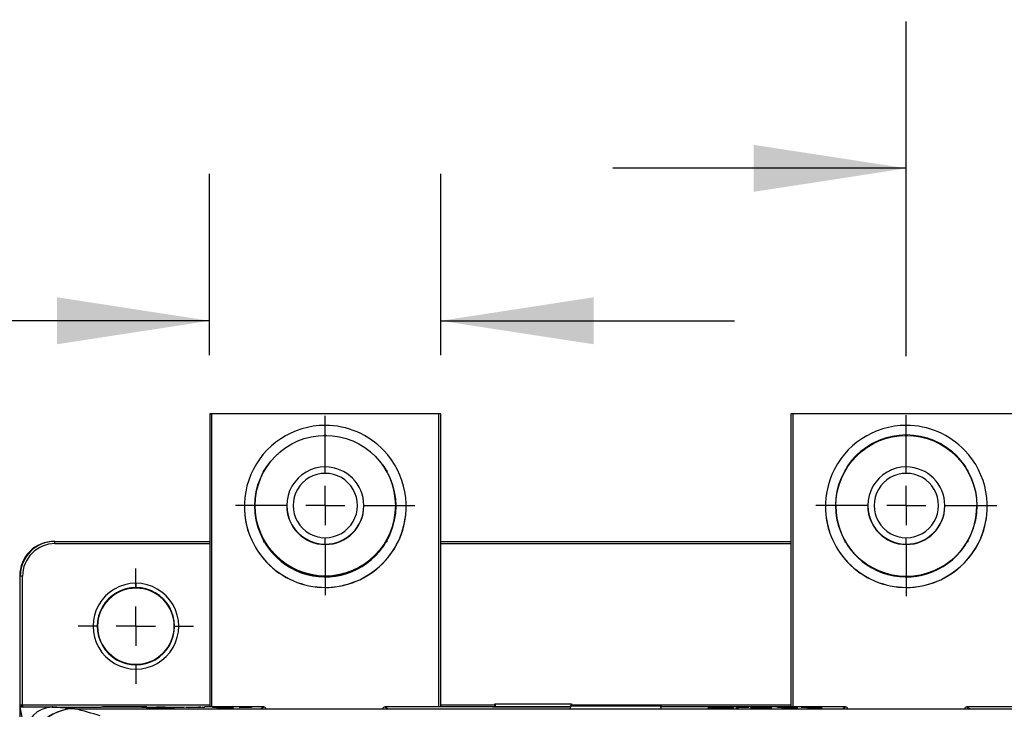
# Model space of a CAD drawing. Header units: millimetres. Extents: x 0 to 1676, y 0 to 1295.
# Tile 12 of 64: x 136 to 264, y 561 to 651. Entities that reach past the tile are written whole.
import ezdxf

# ---------------------------------------------------------------- set-up
doc = ezdxf.new("R2010")
doc.units = ezdxf.units.MM
doc.header["$LTSCALE"] = 6
doc.linetypes.add('CENTERX2', pattern=[20.32, 12.7, -2.54, 2.54, -2.54])
doc.layers.add('CENTER', color=40, linetype='CENTERX2')
doc.layers.add('DIMENSIONS', color=140, linetype='Continuous', lineweight=25)
doc.styles.add('SLDTEXTSTYLE0', font='TXT', dxfattribs={"width": 0.7})
doc.dimstyles.new('SLDDIMSTYLE0', dxfattribs={"dimtxt": 12.948047, "dimasz": 19.812, "dimexe": 0, "dimexo": 0.0625, "dimgap": 3.237012, "dimtad": 0, "dimtih": 1, "dimtoh": 1, "dimrnd": 1e-09, "dimzin": 12, "dimdsep": 46, "dimtxsty": 'SLDTEXTSTYLE0', "dimsah": 1, "dimcen": 0.09, "dimadec": 0, "dimazin": 3, "dimtfac": 1, "dimtofl": 0, "dimtmove": 0, "dimatfit": 3, "dimfxl": 0, "dimfrac": 2, "dimtolj": 1, "dimtzin": 12, "dimarcsym": 0})
doc.dimstyles.new('SLDDIMSTYLE1', dxfattribs={"dimtxt": 12.948047, "dimasz": 19.812, "dimexe": 0, "dimexo": 0.0625, "dimgap": 3.237012, "dimtad": 0, "dimtih": 1, "dimtoh": 1, "dimrnd": 1e-09, "dimzin": 12, "dimdsep": 46, "dimtxsty": 'SLDTEXTSTYLE0', "dimsah": 1, "dimcen": 0.09, "dimadec": 0, "dimazin": 3, "dimtfac": 1, "dimtmove": 0, "dimatfit": 0, "dimfxl": 0, "dimfrac": 2, "dimtolj": 1, "dimtzin": 12, "dimarcsym": 0})
doc.dimstyles.new('SLDDIMSTYLE2', dxfattribs={"dimtxt": 12.948047, "dimasz": 19.812, "dimexe": 0, "dimexo": 0.0625, "dimgap": 3.237012, "dimtad": 0, "dimtih": 1, "dimtoh": 1, "dimrnd": 1e-09, "dimzin": 4, "dimdsep": 46, "dimtxsty": 'SLDTEXTSTYLE0', "dimsah": 1, "dimcen": 0.09, "dimadec": 0, "dimazin": 1, "dimtfac": 1, "dimtmove": 0, "dimatfit": 0, "dimfxl": 0, "dimfrac": 2, "dimtolj": 1, "dimtzin": 12, "dimarcsym": 0})

# ---------------------------------------------------------------- blocks, each defined once
blk = doc.blocks.new('_D_1')
at = {"layer": 'DIMENSIONS'}
for p, q in [((251.4, 607.26), (251.4, 650.68)), ((326.8, 607.12), (326.8, 650.68)), ((251.4, 631.63), (213.3, 631.63)), ((269.87, 631.63), (265.52, 631.63)), ((265.52, 631.63), (265.52, 611.05)), ((308.34, 631.63), (312.69, 631.63)), ((312.69, 631.63), (312.69, 611.05)), ((326.8, 631.63), (364.9, 631.63)), ((265.52, 611.05), (269.87, 611.05)), ((312.69, 611.05), (308.34, 611.05))]:
    blk.add_line(p, q, dxfattribs=at)
for points in [[(251.4, 631.63), (231.59, 634.67), (231.59, 628.58)], [(326.8, 631.63), (346.62, 628.58), (346.62, 634.67)]]:
    blk.add_solid(points, dxfattribs=at)
at = {"layer": 'DIMENSIONS', "char_height": 12.7, "attachment_point": 1, "style": 'SLDTEXTSTYLE0'}
for s, insert in [('75.4', (269.87, 650.9)), ('2.97', (269.87, 627.42))]:
    blk.add_mtext(s, dxfattribs=dict(at, insert=insert))
blk = doc.blocks.new('_D_2')
at = {"layer": 'DIMENSIONS'}
for p, q in [((133.31, 583.27), (78.23, 583.27)), ((97.28, 583.27), (97.28, 456.67)), ((72.66, 433.19), (68.31, 433.19)), ((68.31, 433.19), (68.31, 412.61)), ((121.91, 433.19), (126.26, 433.19)), ((126.26, 433.19), (126.26, 412.61)), ((68.31, 412.61), (72.66, 412.61)), ((126.26, 412.61), (121.91, 412.61)), ((97.28, 283.11), (97.28, 409.71)), ((133.23, 283.11), (78.23, 283.11))]:
    blk.add_line(p, q, dxfattribs=at)
for points in [[(97.28, 583.27), (94.24, 563.45), (100.33, 563.45)], [(97.28, 283.11), (100.33, 302.93), (94.24, 302.93)]]:
    blk.add_solid(points, dxfattribs=at)
at = {"layer": 'DIMENSIONS', "char_height": 12.7, "attachment_point": 1, "style": 'SLDTEXTSTYLE0'}
for s, insert in [('300.2', (72.66, 452.46)), ('11.82', (72.66, 428.98))]:
    blk.add_mtext(s, dxfattribs=dict(at, insert=insert))
blk = doc.blocks.new('_D_3')
at = {"layer": 'DIMENSIONS'}
for p, q in [((161, 607.41), (161, 630.91)), ((191, 607.41), (191, 630.91)), ((68.29, 611.86), (63.94, 611.86)), ((63.94, 611.86), (63.94, 591.29)), ((106.77, 611.86), (111.11, 611.86)), ((111.11, 611.86), (111.11, 591.29)), ((161, 611.86), (124.31, 611.86)), ((191, 611.86), (229.1, 611.86)), ((63.94, 591.29), (68.29, 591.29)), ((111.11, 591.29), (106.77, 591.29))]:
    blk.add_line(p, q, dxfattribs=at)
for points in [[(161, 611.86), (141.19, 614.91), (141.19, 608.82)], [(191, 611.86), (210.82, 608.82), (210.82, 614.91)]]:
    blk.add_solid(points, dxfattribs=at)
at = {"layer": 'DIMENSIONS', "char_height": 12.7, "attachment_point": 1, "style": 'SLDTEXTSTYLE0'}
for s, insert in [('30.0', (68.29, 631.13)), ('1.18', (68.29, 607.66))]:
    blk.add_mtext(s, dxfattribs=dict(at, insert=insert))
blk = doc.blocks.new('SW_CENTERMARKSYMBOL_6')
at = {"layer": 'CENTER', "color": 0}
for p, q in [((0, 5.08), (0, 7.47)), ((0, 0), (0, 2.54)), ((-5.08, 0), (-7.47, 0)), ((0, 0), (-2.54, 0)), ((0, 0), (0, -2.54)), ((0, 0), (2.54, 0)), ((5.08, 0), (7.47, 0)), ((0, -5.08), (0, -7.47))]:
    blk.add_line(p, q, dxfattribs=at)
blk = doc.blocks.new('SW_CENTERMARKSYMBOL_7')
at = {"layer": 'CENTER', "color": 0}
for p, q in [((0, 5.08), (0, 11.63)), ((0, 0), (0, 2.54)), ((-5.08, 0), (-11.63, 0)), ((0, 0), (-2.54, 0)), ((0, 0), (0, -2.54)), ((0, 0), (2.54, 0)), ((5.08, 0), (11.63, 0)), ((0, -5.08), (0, -11.63))]:
    blk.add_line(p, q, dxfattribs=at)
blk = doc.blocks.new('SW_CENTERMARKSYMBOL_8')
at = {"layer": 'CENTER', "color": 0}
for p, q in [((0, 5.08), (0, 11.73)), ((0, 0), (0, 2.54)), ((-5.08, 0), (-11.73, 0)), ((0, 0), (-2.54, 0)), ((0, 0), (0, -2.54)), ((0, 0), (2.54, 0)), ((5.08, 0), (11.73, 0)), ((0, -5.08), (0, -11.73))]:
    blk.add_line(p, q, dxfattribs=at)

msp = doc.modelspace()

# ---------------------------------------------------------------- linework, layer by layer
for p, q in [((161.004, 599.79), (161.004, 561.813)), ((190.704, 599.792), (161.304, 599.792)), ((161.304, 561.813), (161.304, 599.792)), ((190.704, 599.792), (190.704, 561.813)), ((191.004, 561.813), (191.004, 599.79)), ((236.404, 599.79), (236.404, 561.813)), ((266.104, 599.792), (236.704, 599.792)), ((236.704, 561.813), (236.704, 599.792)), ((175.839, 596.997), (176.004, 597.092)), ((176.004, 597.092), (176.169, 596.997)), ((251.239, 596.997), (251.404, 597.092)), ((251.404, 597.092), (251.569, 596.997)), ((251.404, 597.002), (251.404, 597.092)), ((176.004, 592.084), (176.004, 592.908)), ((251.404, 592.084), (251.404, 592.908)), ((168.004, 592.473), (168.169, 592.568)), ((168.004, 592.473), (168.004, 592.283)), ((183.839, 592.568), (184.004, 592.473)), ((184.004, 592.473), (184.004, 592.283)), ((243.404, 592.473), (243.569, 592.568)), ((243.404, 592.473), (243.404, 592.283)), ((259.239, 592.568), (259.404, 592.473)), ((259.404, 592.473), (259.404, 592.283)), ((165.504, 587.803), (165.504, 587.792)), ((166.86, 587.858), (166.86, 587.803)), ((171.004, 587.908), (171.004, 587.858)), ((181.004, 587.908), (181.004, 587.858)), ((185.148, 587.803), (185.148, 587.858)), ((186.504, 587.792), (186.504, 587.803)), ((240.904, 587.803), (240.904, 587.792)), ((242.26, 587.858), (242.26, 587.803)), ((246.404, 587.908), (246.404, 587.858)), ((256.404, 587.908), (256.404, 587.858)), ((260.548, 587.803), (260.548, 587.858)), ((261.904, 587.792), (261.904, 587.803)), ((140.927, 583.266), (140.85, 583.266)), ((140.927, 582.967), (140.927, 583.266)), ((140.927, 583.266), (161.004, 583.266)), ((140.927, 582.967), (161.004, 582.967)), ((168.004, 583.426), (168.004, 583.236)), ((168.169, 583.141), (168.004, 583.236)), ((168.004, 583.236), (168.004, 583.199)), ((168.169, 583.104), (168.004, 583.199)), ((168.169, 583.104), (168.169, 583.141)), ((176.004, 582.908), (176.004, 583.741)), ((176.004, 582.858), (176.004, 582.908)), ((184.004, 583.236), (183.839, 583.141)), ((184.004, 583.199), (183.839, 583.104)), ((183.839, 583.141), (183.839, 583.104)), ((184.004, 583.426), (184.004, 583.236)), ((184.004, 583.236), (184.004, 583.199)), ((191.004, 583.266), (236.404, 583.266)), ((191.004, 582.967), (236.404, 582.967)), ((243.404, 583.426), (243.404, 583.236)), ((243.404, 583.236), (243.404, 583.199)), ((243.569, 583.141), (243.404, 583.236)), ((243.569, 583.104), (243.404, 583.199)), ((243.569, 583.104), (243.569, 583.141)), ((251.404, 582.908), (251.404, 583.741)), ((251.404, 582.858), (251.404, 582.908)), ((259.404, 583.236), (259.239, 583.141)), ((259.404, 583.199), (259.239, 583.104)), ((259.239, 583.141), (259.239, 583.104)), ((259.404, 583.426), (259.404, 583.236)), ((259.404, 583.236), (259.404, 583.199)), ((168.416, 580.534), (168.416, 580.545)), ((243.816, 580.534), (243.816, 580.545)), ((136.351, 578.766), (136.351, 287.614)), ((136.427, 578.766), (136.351, 578.766)), ((136.427, 561.836), (136.427, 578.766)), ((136.727, 562.065), (136.727, 578.768)), ((151.429, 577.83), (151.429, 577.277)), ((175.839, 578.712), (175.839, 578.675)), ((176.004, 578.617), (175.839, 578.712)), ((176.004, 578.58), (175.839, 578.675)), ((176.169, 578.712), (176.004, 578.617)), ((176.169, 578.675), (176.004, 578.58)), ((176.004, 578.58), (176.004, 578.617)), ((176.169, 578.675), (176.169, 578.712)), ((251.239, 578.712), (251.239, 578.675)), ((251.404, 578.617), (251.239, 578.712)), ((251.404, 578.58), (251.239, 578.675)), ((251.569, 578.712), (251.404, 578.617)), ((251.569, 578.675), (251.404, 578.58)), ((251.404, 578.58), (251.404, 578.617)), ((251.569, 578.675), (251.569, 578.712)), ((151.429, 577.199), (151.429, 577.277)), ((176.004, 577.303), (176.004, 577.292)), ((251.404, 577.292), (251.404, 577.303)), ((151.429, 567.253), (151.429, 566.702)), ((198.026, 561.804), (198.026, 562.198)), ((198.03, 562.18), (198.026, 562.198)), ((198.026, 562.198), (207.963, 562.198)), ((207.963, 562.198), (207.959, 562.18)), ((207.963, 561.945), (207.963, 562.198)), ((136.43, 561.765), (136.429, 561.766)), ((136.962, 558.967), (136.43, 561.765)), ((140.567, 561.766), (136.431, 561.766)), ((136.727, 562.065), (136.727, 561.766)), ((136.727, 562.065), (161.004, 562.065)), ((140.572, 561.766), (146.942, 561.766)), ((143.505, 561.575), (143.509, 561.573)), ((143.505, 561.575), (207.832, 561.575)), ((143.505, 561.573), (143.505, 561.575)), ((146.908, 561.762), (147.168, 561.836)), ((152.555, 561.761), (146.908, 561.762)), ((147.169, 561.831), (146.926, 561.762)), ((147.168, 561.836), (152.816, 561.835)), ((147.169, 561.831), (147.168, 561.836)), ((152.798, 561.83), (147.169, 561.831)), ((152.213, 561.751), (152.214, 561.756)), ((152.213, 561.715), (152.213, 561.751)), ((152.213, 561.715), (152.214, 561.72)), ((152.747, 561.715), (152.213, 561.715)), ((152.214, 561.72), (152.214, 561.756)), ((152.214, 561.756), (154.1, 561.756)), ((152.747, 561.72), (152.214, 561.72)), ((152.816, 561.835), (152.555, 561.761)), ((152.747, 561.74), (152.747, 561.752)), ((152.747, 561.752), (154.138, 561.752)), ((152.747, 561.752), (152.747, 561.747)), ((152.747, 561.74), (152.747, 561.747)), ((152.747, 561.747), (154.138, 561.747)), ((153.999, 561.74), (152.747, 561.74)), ((152.747, 561.736), (152.747, 561.72)), ((152.747, 561.731), (152.747, 561.736)), ((153.428, 561.736), (152.747, 561.736)), ((152.747, 561.731), (152.747, 561.715)), ((153.428, 561.731), (152.747, 561.731)), ((152.747, 561.715), (152.747, 561.72)), ((153.428, 561.731), (153.428, 561.736)), ((154.138, 561.752), (154.138, 561.747)), ((154.305, 561.766), (155.06, 561.766)), ((154.75, 561.735), (154.414, 561.736)), ((154.749, 561.723), (154.75, 561.728)), ((155.343, 561.715), (154.749, 561.723)), ((154.75, 561.735), (155.198, 561.73)), ((155.343, 561.72), (154.75, 561.728)), ((155.198, 561.73), (155.949, 561.72)), ((155.343, 561.715), (155.343, 561.72)), ((155.949, 561.72), (155.343, 561.72)), ((155.949, 561.715), (155.343, 561.715)), ((155.616, 561.741), (155.615, 561.746)), ((155.949, 561.715), (155.949, 561.72)), ((156.024, 561.72), (157.307, 561.756)), ((156.024, 561.72), (156.434, 561.72)), ((156.024, 561.72), (156.024, 561.715)), ((156.434, 561.715), (156.024, 561.715)), ((157.717, 561.756), (156.434, 561.72)), ((157.717, 561.751), (156.434, 561.715)), ((156.434, 561.715), (156.434, 561.72)), ((156.666, 561.766), (157.139, 561.766)), ((157.307, 561.756), (157.717, 561.756)), ((157.717, 561.751), (157.717, 561.756)), ((157.885, 561.766), (159.19, 561.766)), ((158.284, 561.743), (158.284, 561.747)), ((158.284, 561.742), (158.284, 561.747)), ((158.284, 561.738), (158.284, 561.743)), ((158.284, 561.738), (158.284, 561.742)), ((159.351, 561.743), (159.352, 561.749)), ((159.351, 561.715), (159.351, 561.743)), ((159.351, 561.715), (159.352, 561.72)), ((159.885, 561.715), (159.351, 561.715)), ((159.352, 561.72), (159.352, 561.749)), ((159.885, 561.72), (159.352, 561.72)), ((159.885, 561.756), (159.539, 561.756)), ((159.885, 561.756), (159.885, 561.72)), ((159.885, 561.756), (159.885, 561.751)), ((159.885, 561.751), (159.885, 561.715)), ((159.885, 561.715), (159.885, 561.72)), ((160.047, 561.766), (160.389, 561.766)), ((160.389, 561.813), (160.389, 561.851)), ((168.008, 561.813), (160.389, 561.813)), ((161.419, 561.751), (161.42, 561.756)), ((161.419, 561.715), (161.419, 561.751)), ((161.419, 561.715), (161.42, 561.72)), ((164.088, 561.715), (161.419, 561.715)), ((161.42, 561.72), (161.42, 561.756)), ((161.42, 561.756), (161.953, 561.756)), ((164.088, 561.72), (161.42, 561.72)), ((161.953, 561.756), (161.953, 561.724)), ((161.953, 561.751), (161.953, 561.756)), ((161.953, 561.751), (161.953, 561.724)), ((161.953, 561.724), (164.088, 561.724)), ((164.088, 561.724), (164.088, 561.72)), ((164.088, 561.724), (164.088, 561.719)), ((164.088, 561.715), (164.088, 561.72)), ((164.088, 561.719), (164.088, 561.715)), ((164.822, 561.743), (164.822, 561.747)), ((164.822, 561.742), (164.822, 561.747)), ((164.822, 561.738), (164.822, 561.743)), ((164.822, 561.738), (164.822, 561.742)), ((165.889, 561.72), (165.889, 561.749)), ((165.889, 561.743), (165.889, 561.749)), ((165.889, 561.715), (165.889, 561.743)), ((165.889, 561.715), (165.889, 561.72)), ((166.422, 561.72), (165.889, 561.72)), ((166.423, 561.715), (165.889, 561.715)), ((166.422, 561.756), (166.077, 561.756)), ((166.422, 561.756), (166.422, 561.72)), ((166.422, 561.756), (166.423, 561.751)), ((166.423, 561.715), (166.422, 561.72)), ((166.423, 561.751), (166.423, 561.715)), ((167.597, 561.575), (168.012, 561.813)), ((183.767, 561.813), (184.182, 561.575)), ((191.389, 561.813), (183.77, 561.813)), ((191.004, 562.065), (198.026, 562.065)), ((191.389, 561.851), (191.389, 561.813)), ((191.389, 561.851), (198.026, 561.851)), ((197.7, 561.811), (198.026, 561.811)), ((197.818, 561.779), (197.7, 561.811)), ((198.026, 561.806), (197.719, 561.806)), ((207.837, 561.779), (197.818, 561.779)), ((198.034, 561.793), (198.026, 561.804)), ((198.03, 562.18), (198.034, 561.793)), ((207.959, 562.18), (198.03, 562.18)), ((207.838, 561.793), (198.034, 561.793)), ((207.831, 561.529), (207.842, 561.945)), ((207.847, 561.513), (207.831, 561.529)), ((207.851, 561.94), (207.842, 561.945)), ((207.842, 561.945), (219.56, 561.945)), ((207.847, 561.513), (207.851, 561.94)), ((219.555, 561.513), (207.847, 561.513)), ((207.851, 561.94), (219.551, 561.94)), ((207.956, 561.945), (207.959, 562.18)), ((207.963, 562.065), (236.404, 562.065)), ((219.56, 561.945), (219.551, 561.94)), ((219.551, 561.94), (219.555, 561.513)), ((219.571, 561.529), (219.555, 561.513)), ((219.571, 561.529), (219.56, 561.945)), ((219.562, 561.851), (235.889, 561.851)), ((219.569, 561.575), (283.209, 561.575)), ((225.665, 561.727), (225.665, 561.732)), ((225.665, 561.732), (226.198, 561.732)), ((225.798, 561.742), (225.799, 561.747)), ((227.184, 561.732), (227.184, 561.737)), ((227.307, 561.747), (227.307, 561.752)), ((227.316, 561.74), (228.208, 561.739)), ((227.383, 561.715), (227.383, 561.72)), ((228.333, 561.745), (228.867, 561.746)), ((228.333, 561.745), (228.333, 561.74)), ((228.867, 561.741), (228.333, 561.74)), ((228.867, 561.741), (228.867, 561.746)), ((229, 561.725), (229, 561.73)), ((229.276, 561.72), (230.559, 561.756)), ((229.276, 561.72), (229.685, 561.72)), ((229.276, 561.72), (229.276, 561.715)), ((229.685, 561.715), (229.276, 561.715)), ((230.968, 561.756), (229.685, 561.72)), ((230.968, 561.751), (229.685, 561.715)), ((229.685, 561.715), (229.685, 561.72)), ((230.559, 561.756), (230.968, 561.756)), ((230.968, 561.751), (230.968, 561.756)), ((231.202, 561.725), (231.202, 561.73)), ((231.735, 561.73), (231.202, 561.73)), ((231.802, 561.747), (231.269, 561.748)), ((231.269, 561.743), (231.269, 561.748)), ((231.802, 561.742), (231.269, 561.743)), ((231.802, 561.742), (231.802, 561.747)), ((232.202, 561.732), (232.203, 561.737)), ((232.57, 561.733), (232.202, 561.732)), ((232.269, 561.742), (232.203, 561.737)), ((232.203, 561.737), (232.57, 561.738)), ((232.349, 561.741), (232.269, 561.742)), ((232.533, 561.715), (232.533, 561.72)), ((232.54, 561.753), (232.54, 561.748)), ((232.57, 561.733), (232.57, 561.738)), ((233.737, 561.742), (233.737, 561.747)), ((233.937, 561.726), (233.937, 561.731)), ((234.671, 561.72), (234.671, 561.756)), ((234.671, 561.751), (234.671, 561.756)), ((234.671, 561.756), (235.204, 561.756)), ((234.671, 561.715), (234.671, 561.751)), ((234.671, 561.715), (234.671, 561.72)), ((237.339, 561.72), (234.671, 561.72)), ((237.339, 561.715), (234.671, 561.715)), ((235.204, 561.756), (235.204, 561.724)), ((235.204, 561.751), (235.204, 561.756)), ((235.204, 561.751), (235.204, 561.724)), ((235.204, 561.724), (237.339, 561.724)), ((235.889, 561.813), (235.889, 561.851)), ((243.508, 561.813), (235.889, 561.813)), ((237.339, 561.724), (237.339, 561.72)), ((237.339, 561.724), (237.339, 561.719)), ((237.339, 561.715), (237.339, 561.72)), ((237.339, 561.719), (237.339, 561.715)), ((237.739, 561.715), (237.74, 561.72)), ((240.474, 561.715), (237.739, 561.715)), ((240.474, 561.72), (237.74, 561.72)), ((238.34, 561.745), (237.806, 561.746)), ((237.806, 561.741), (237.806, 561.746)), ((238.34, 561.74), (237.806, 561.741)), ((238.34, 561.74), (238.34, 561.745)), ((238.473, 561.724), (240.474, 561.724)), ((239.154, 561.748), (239.154, 561.753)), ((239.266, 561.726), (239.266, 561.731)), ((240.474, 561.741), (240.474, 561.746)), ((240.474, 561.724), (240.474, 561.72)), ((240.474, 561.719), (240.474, 561.724)), ((240.474, 561.715), (240.474, 561.72)), ((240.474, 561.719), (240.474, 561.715)), ((243.097, 561.575), (243.512, 561.813)), ((259.267, 561.813), (259.682, 561.575)), ((266.889, 561.813), (259.27, 561.813))]:
    msp.add_line(p, q)
at = {"flags": 128}
for points in [[(136.427, 561.836), (136.427, 561.836), (136.428, 561.838), (136.431, 561.853), (136.464, 561.962), (136.508, 562.029), (136.544, 562.056), (136.581, 562.065)], [(136.581, 562.065), (136.57, 561.953), (136.556, 561.899), (136.536, 561.851), (136.513, 561.813), (136.486, 561.786), (136.431, 561.766)], [(136.581, 562.065), (136.652, 562.065), (136.727, 562.065)], [(140.572, 561.851), (140.608, 561.842), (140.689, 561.833), (140.775, 561.825), (140.881, 561.816), (140.97, 561.809), (141.119, 561.797), (141.23, 561.788), (141.314, 561.781), (141.344, 561.778), (141.374, 561.776), (141.405, 561.773), (141.436, 561.77), (141.468, 561.767), (141.501, 561.763), (141.66, 561.747), (141.834, 561.73), (142.022, 561.711), (142.23, 561.69), (142.43, 561.67), (142.637, 561.652), (142.825, 561.638), (143.057, 561.622), (143.219, 561.609), (143.346, 561.598), (143.435, 561.587), (143.478, 561.58), (143.495, 561.576), (143.505, 561.571)], [(158.284, 561.747), (159.017, 561.751), (159.539, 561.756)], [(159.352, 561.749), (158.856, 561.745), (158.284, 561.743)], [(159.351, 561.743), (158.856, 561.74), (158.284, 561.738)], [(164.822, 561.747), (165.555, 561.751), (166.077, 561.756)], [(165.889, 561.749), (165.394, 561.745), (164.822, 561.743)], [(165.889, 561.743), (165.394, 561.74), (164.822, 561.738)], [(168.008, 561.813), (168.009, 561.813), (168.009, 561.813), (168.01, 561.813), (168.01, 561.813), (168.011, 561.813), (168.011, 561.813), (168.012, 561.813), (168.012, 561.813)], [(183.767, 561.813), (183.767, 561.813), (183.768, 561.813), (183.768, 561.813), (183.768, 561.813), (183.769, 561.813), (183.769, 561.813), (183.77, 561.813), (183.77, 561.813)], [(226.332, 561.747), (226.367, 561.745), (226.5, 561.743)], [(233.737, 561.742), (233.703, 561.74), (233.6, 561.738)], [(239.266, 561.731), (238.834, 561.728), (238.473, 561.724)], [(243.508, 561.813), (243.509, 561.813), (243.509, 561.813), (243.51, 561.813), (243.51, 561.813), (243.511, 561.813), (243.511, 561.813), (243.512, 561.813), (243.512, 561.813)], [(259.267, 561.813), (259.267, 561.813), (259.268, 561.813), (259.268, 561.813), (259.268, 561.813), (259.269, 561.813), (259.269, 561.813), (259.27, 561.813), (259.27, 561.813)]]:
    msp.add_lwpolyline(points, dxfattribs=at)
for centre in [(176.004, 587.858), (251.404, 587.858)]:
    msp.add_circle(centre, 9.144)
at = {"color": 179, "linetype": 'Continuous', "lineweight": 18}
for centre, radius in [((176.004, 587.908), 9.094), ((251.404, 587.908), 9.194), ((151.429, 572.265), 4.934)]:
    msp.add_circle(centre, radius, dxfattribs=at)
for centre, radius, start, end in [((161.229, 585.467), 14.325, 89.70004, 90.89995), ((190.779, 585.467), 14.325, 89.10005, 90.29996), ((236.629, 585.467), 14.325, 89.70004, 90.89995), ((176.004, 587.803), 10.5, 89.9993, 223.72628), ((176.004, 587.802), 10.5, 43.72664, 90.00007), ((251.404, 587.803), 10.5, 89.9993, 223.72628), ((251.404, 587.802), 10.5, 43.72664, 90.00007), ((176.004, 587.802), 10.5, 269.9993, 43.72628), ((251.404, 587.802), 10.5, 269.9993, 43.72628), ((176.004, 587.908), 5, 89.99937, 270.00063), ((176.004, 587.908), 5, 0.00039, 90.00039), ((251.404, 587.908), 5, 89.99937, 270.00063), ((251.404, 587.908), 5, 0.00039, 90.00039), ((176.004, 587.912), 4.172, 89.9994, 270.0006), ((176.004, 587.912), 4.172, 269.9994, 90.0006), ((251.404, 587.912), 4.172, 89.9994, 270.0006), ((251.404, 587.912), 4.172, 269.9994, 90.0006), ((176.004, 587.792), 10.5, 180.00006, 223.72663), ((176.004, 587.803), 9.144, 180.00074, 329.75794), ((176.004, 587.858), 5, 180.00039, 270.00039), ((176.004, 587.908), 5, 269.99961, 359.99961), ((176.004, 587.858), 5, 269.99961, 359.99961), ((176.004, 587.792), 10.5, 269.99958, 359.99964), ((176.004, 587.803), 9.144, 331.21511, 359.99998), ((251.404, 587.792), 10.5, 180.00006, 223.72663), ((251.404, 587.803), 9.144, 180.00074, 329.75794), ((251.404, 587.858), 5, 180.00039, 270.00039), ((251.404, 587.908), 5, 269.99961, 359.99961), ((251.404, 587.858), 5, 269.99961, 359.99961), ((251.404, 587.792), 10.5, 269.99958, 359.99964), ((251.404, 587.803), 9.144, 331.21511, 359.99998), ((140.851, 578.766), 4.5, 90.00436, 179.99451), ((140.927, 578.766), 4.5, 89.99945, 179.99976), ((140.927, 578.768), 4.2, 89.99934, 179.99988), ((176.004, 587.855), 9.144, 208.9683, 211.03238), ((176.004, 587.855), 9.144, 328.96762, 331.0317), ((251.404, 587.855), 9.144, 208.9683, 211.03238), ((251.404, 587.855), 9.144, 328.96762, 331.0317), ((176.004, 587.803), 10.5, 223.72664, 270.00007), ((176.004, 587.792), 10.5, 223.72664, 270.00007), ((251.404, 587.803), 10.5, 223.72664, 270.00007), ((251.404, 587.792), 10.5, 223.72664, 270.00007), ((136.653, 564.266), 14.501, 89.70576, 90.8911), ((151.429, 572.266), 5.564, 89.99937, 270.00063), ((151.429, 572.266), 5.564, 269.99937, 90.00063), ((176.004, 587.855), 9.144, 268.96798, 271.03202), ((251.404, 587.855), 9.144, 268.96798, 271.03202), ((151.429, 572.265), 5.012, 89.99937, 270.00063), ((151.429, 572.187), 5.012, 89.99961, 179.99961), ((151.429, 572.265), 5.012, 269.99937, 90.00063), ((151.429, 572.187), 5.012, 0.00039, 90.00039), ((136.13, 561.88), 0.302, 349.779, 353.89805), ((137.606, 561.827), 1.179, 179.56606, 182.97396), ((140.596, 558.266), 3.5, 90.37609, 179.5749), ((143.505, 555.572), 5.999, 90.00284, 180.0006), ((143.508, 555.574), 5.999, 89.99752, 180.00169), ((46.539, 202.687), 371.756, 74.35338, 74.88003), ((153.592, 481.283), 80.453, 89.17538, 90.11678), ((153.592, 481.289), 80.442, 89.17535, 90.11677), ((154.305, 604.823), 43.084, 269.59351, 271.03403), ((154.551, 514.641), 47.117, 88.70498, 90.54786), ((154.403, 527.593), 34.16, 88.86125, 90.44559), ((154.338, 496.629), 65.118, 89.40936, 90.17625), ((154.726, 596.755), 35.02, 269.4901, 271.45538), ((155.041, 580.489), 18.757, 269.74228, 271.75627), ((168.011, 561.516), 0.297, 359.76318, 89.82977), ((183.767, 561.516), 0.297, 90.1676, 180.23944), ((226.911, 616.677), 54.96, 268.70081, 270.49151), ((226.911, 616.669), 54.956, 268.70062, 270.49164), ((226.84, 610.81), 49.08, 268.78386, 270.40112), ((226.885, 509.936), 51.822, 89.55368, 91.20155), ((226.84, 610.789), 49.053, 268.78351, 270.40149), ((227.109, 605.111), 43.388, 268.7973, 270.42181), ((226.98, 534.302), 27.452, 89.31898, 91.35355), ((227.117, 489.246), 72.502, 89.85031, 90.55631), ((227.448, 746.363), 184.622, 269.70578, 269.95909), ((227.636, 525.917), 35.822, 88.67083, 90.72345), ((227.46, 472.266), 89.466, 89.40697, 90.17675), ((227.715, 508.31), 53.448, 88.76535, 90.45694), ((227.586, 527.367), 34.387, 88.75469, 90.46577), ((227.586, 527.379), 34.369, 88.75432, 90.466), ((227.816, 619.963), 58.245, 269.5742, 271.16547), ((227.816, 619.944), 58.232, 269.57394, 271.16574), ((227.774, 591.032), 29.31, 269.324, 271.35393), ((228.35, 538.215), 23.524, 88.41587, 90.34524), ((232.258, 612.526), 50.807, 268.80855, 270.30948), ((232.258, 612.534), 50.82, 268.8086, 270.30936), ((232.262, 509.855), 51.902, 89.7095, 91.09704), ((232.406, 592.556), 30.833, 268.75453, 270.25217), ((232.392, 532.591), 29.162, 89.70866, 91.15893), ((232.361, 536.631), 25.117, 89.59213, 91.27566), ((232.583, 590.116), 28.376, 269.52912, 271.25329), ((232.793, 517.929), 43.828, 88.76674, 90.34997), ((232.847, 610.02), 48.301, 269.62728, 271.29268), ((232.8, 615.908), 54.194, 269.71773, 271.20221), ((232.692, 539.735), 22.018, 88.67054, 90.39621), ((232.693, 539.755), 21.993, 88.66977, 90.39694), ((232.738, 588.63), 26.907, 269.5806, 271.41667), ((232.763, 534.858), 26.881, 88.6351, 90.41078), ((232.763, 534.876), 26.857, 88.63449, 90.41135), ((233.289, 574.295), 12.556, 269.40332, 272.04469), ((233.362, 545.458), 16.283, 87.977, 90.71806), ((238.64, 532.144), 29.59, 89.70491, 91.74355), ((238.833, 517.924), 43.834, 89.55503, 91.34244), ((238.951, 539.378), 22.375, 89.48171, 91.56692), ((238.952, 539.374), 22.375, 89.48205, 91.56683), ((238.882, 604.466), 42.732, 269.88027, 271.4206), ((239.33, 534.396), 27.358, 88.72061, 90.36925), ((239.33, 534.408), 27.34, 88.72024, 90.3696), ((239.533, 524.128), 37.63, 88.5671, 90.54766), ((239.449, 595.433), 33.702, 269.69012, 271.74411), ((239.449, 595.429), 33.703, 269.69013, 271.74413), ((243.512, 561.516), 0.297, 359.66642, 89.92653), ((259.267, 561.516), 0.297, 90.1676, 180.23944)]:
    msp.add_arc(centre, radius, start, end)

# ---------------------------------------------------------------- block references
at = {"layer": 'CENTER'}
for name, p in [('SW_CENTERMARKSYMBOL_7', (176.004, 587.908)), ('SW_CENTERMARKSYMBOL_8', (251.404, 587.908)), ('SW_CENTERMARKSYMBOL_6', (151.429, 572.265))]:
    msp.add_blockref(name, p, dxfattribs=at)

# ---------------------------------------------------------------- dimensions: what is measured, and where the dimension line sits
at = {"layer": 'DIMENSIONS'}
for base, p1, p2, dimstyle, picture, middle in [((326.804, 631.625), (251.404, 599.642), (326.804, 599.505), 'SLDDIMSTYLE1', '_D_1', (289.104, 631.625)), ((191.004, 611.865), (161.004, 599.79), (191.004, 599.79), 'SLDDIMSTYLE2', '_D_3', (87.527, 611.865))]:
    dim = msp.add_linear_dim(base=base, p1=p1, p2=p2, dimstyle=dimstyle, dxfattribs=at)
    dim.commit()
    dim.dimension.update_dxf_attribs({"geometry": picture, "text_midpoint": middle, "dimtype": 160})
dim = msp.add_linear_dim(base=(97.284, 283.114), p1=(140.927, 583.266), p2=(140.85, 283.114), angle=90, dimstyle='SLDDIMSTYLE0', dxfattribs=at)
dim.commit()
dim.dimension.update_dxf_attribs({"geometry": '_D_2', "text_midpoint": (97.284, 433.19), "dimtype": 160})

doc.saveas('drawing.dxf')
